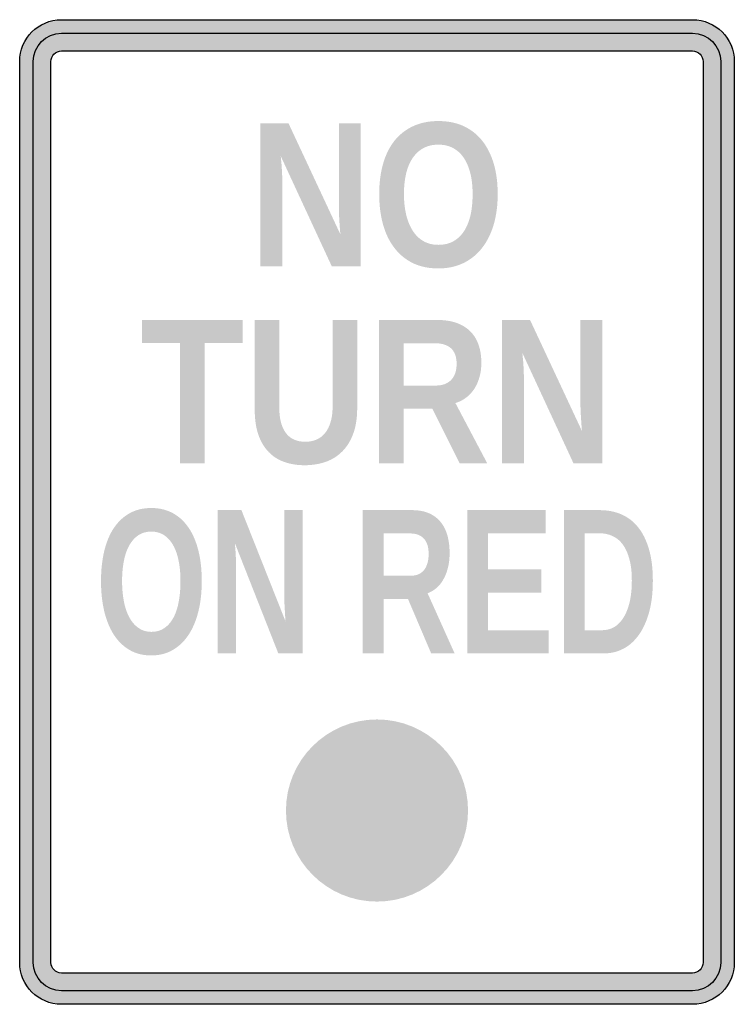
# Model space of a CAD drawing. Header units: inches. Extents: x -0.5 to 0.5, y -0.69 to 0.69.
import ezdxf

# ---------------------------------------------------------------- set-up
doc = ezdxf.new("R2010")
doc.units = ezdxf.units.IN
doc.header["$MEASUREMENT"] = 0

msp = doc.modelspace()

# ---------------------------------------------------------------- hatches: boundary and pattern name
h = msp.add_hatch(color=7)
edge = h.paths.add_edge_path()
edge.add_spline(control_points=[(-0.5, 0.6301), (-0.5, 0.6623), (-0.4739, 0.6884), (-0.4416, 0.6884)], knot_values=[0, 0, 0, 0, 1, 1, 1, 1], degree=3, periodic=0)
edge.add_line((-0.4416, 0.6884), (0.4416, 0.6884))
edge.add_spline(control_points=[(0.4416, 0.6884), (0.4739, 0.6884), (0.5, 0.6623), (0.5, 0.6301)], knot_values=[0, 0, 0, 0, 1, 1, 1, 1], degree=3, periodic=0)
edge.add_line((0.5, 0.6301), (0.5, -0.6301))
edge.add_spline(control_points=[(0.5, -0.6301), (0.5, -0.6623), (0.4739, -0.6884), (0.4416, -0.6884)], knot_values=[0, 0, 0, 0, 1, 1, 1, 1], degree=3, periodic=0)
edge.add_line((0.4416, -0.6884), (-0.4416, -0.6884))
edge.add_spline(control_points=[(-0.4416, -0.6884), (-0.4739, -0.6884), (-0.5, -0.6623), (-0.5, -0.6301)], knot_values=[0, 0, 0, 0, 1, 1, 1, 1], degree=3, periodic=0)
edge.add_line((-0.5, -0.6301), (-0.5, 0.6301))
edge = h.paths.add_edge_path(flags=0)
edge.add_spline(control_points=[(-0.4562, 0.6301), (-0.4562, 0.634), (-0.4547, 0.6377), (-0.452, 0.6404), (-0.4492, 0.6431), (-0.4455, 0.6447), (-0.4416, 0.6447)], knot_values=[0, 0, 0, 0, 1, 1, 1, 2, 2, 2, 2], degree=3, periodic=0)
edge.add_line((-0.4416, 0.6447), (0.4416, 0.6447))
edge.add_spline(control_points=[(0.4416, 0.6447), (0.4455, 0.6447), (0.4492, 0.6431), (0.452, 0.6404), (0.4547, 0.6377), (0.4562, 0.634), (0.4562, 0.6301)], knot_values=[0, 0, 0, 0, 1, 1, 1, 2, 2, 2, 2], degree=3, periodic=0)
edge.add_line((0.4562, 0.6301), (0.4562, -0.6301))
edge.add_spline(control_points=[(0.4562, -0.6301), (0.4562, -0.634), (0.4547, -0.6377), (0.452, -0.6404), (0.4492, -0.6431), (0.4455, -0.6447), (0.4416, -0.6447)], knot_values=[0, 0, 0, 0, 1, 1, 1, 2, 2, 2, 2], degree=3, periodic=0)
edge.add_line((0.4416, -0.6447), (-0.4416, -0.6447))
edge.add_spline(control_points=[(-0.4416, -0.6447), (-0.4497, -0.6447), (-0.4562, -0.6381), (-0.4562, -0.6301)], knot_values=[0, 0, 0, 0, 1, 1, 1, 1], degree=3, periodic=0)
edge.add_line((-0.4562, -0.6301), (-0.4562, 0.6301))
h = msp.add_hatch(color=7)
edge = h.paths.add_edge_path()
edge.add_line((0.4416, 0.6695), (-0.4416, 0.6695))
edge.add_spline(control_points=[(-0.4416, 0.6695), (-0.4521, 0.6695), (-0.4621, 0.6653), (-0.4695, 0.6579), (-0.4769, 0.6506), (-0.481, 0.6405), (-0.481, 0.6301)], knot_values=[0, 0, 0, 0, 1, 1, 1, 2, 2, 2, 2], degree=3, periodic=0)
edge.add_line((-0.481, 0.6301), (-0.481, -0.6301))
edge.add_spline(control_points=[(-0.481, -0.6301), (-0.481, -0.6405), (-0.4769, -0.6506), (-0.4695, -0.6579), (-0.4621, -0.6653), (-0.4521, -0.6695), (-0.4416, -0.6695)], knot_values=[0, 0, 0, 0, 1, 1, 1, 2, 2, 2, 2], degree=3, periodic=0)
edge.add_line((-0.4416, -0.6695), (0.4416, -0.6695))
edge.add_spline(control_points=[(0.4416, -0.6695), (0.4521, -0.6695), (0.4621, -0.6653), (0.4695, -0.6579), (0.4769, -0.6506), (0.481, -0.6405), (0.481, -0.6301)], knot_values=[0, 0, 0, 0, 1, 1, 1, 2, 2, 2, 2], degree=3, periodic=0)
edge.add_line((0.481, -0.6301), (0.481, 0.6301))
edge.add_spline(control_points=[(0.481, 0.6301), (0.481, 0.6405), (0.4769, 0.6506), (0.4695, 0.6579), (0.4621, 0.6653), (0.4521, 0.6695), (0.4416, 0.6695)], knot_values=[0, 0, 0, 0, 1, 1, 1, 2, 2, 2, 2], degree=3, periodic=0)
edge = h.paths.add_edge_path(flags=0)
edge.add_spline(control_points=[(0.4416, 0.6447), (0.4497, 0.6447), (0.4562, 0.6381), (0.4562, 0.6301)], knot_values=[0, 0, 0, 0, 1, 1, 1, 1], degree=3, periodic=0)
edge.add_line((0.4562, 0.6301), (0.4562, -0.6301))
edge.add_spline(control_points=[(0.4562, -0.6301), (0.4562, -0.6381), (0.4497, -0.6447), (0.4416, -0.6447)], knot_values=[0, 0, 0, 0, 1, 1, 1, 1], degree=3, periodic=0)
edge.add_line((0.4416, -0.6447), (-0.4416, -0.6447))
edge.add_spline(control_points=[(-0.4416, -0.6447), (-0.4497, -0.6447), (-0.4562, -0.6381), (-0.4562, -0.6301)], knot_values=[0, 0, 0, 0, 1, 1, 1, 1], degree=3, periodic=0)
edge.add_line((-0.4562, -0.6301), (-0.4562, 0.6301))
edge.add_spline(control_points=[(-0.4562, 0.6301), (-0.4562, 0.6381), (-0.4497, 0.6447), (-0.4416, 0.6447)], knot_values=[0, 0, 0, 0, 1, 1, 1, 1], degree=3, periodic=0)
edge.add_line((-0.4416, 0.6447), (0.4416, 0.6447))
h = msp.add_hatch(color=7)
edge = h.paths.add_edge_path()
edge.add_line((-0.0632, 0.3434), (-0.1347, 0.4977))
edge.add_spline(control_points=[(-0.1347, 0.4977), (-0.1343, 0.4935), (-0.1339, 0.4893), (-0.1335, 0.4852), (-0.1333, 0.4816), (-0.133, 0.4777), (-0.1328, 0.4735), (-0.1326, 0.4693), (-0.1326, 0.4654), (-0.1326, 0.4616)], knot_values=[0, 0, 0, 0, 1, 1, 1, 2, 2, 2, 3, 3, 3, 3], degree=3, periodic=0)
edge.add_line((-0.1326, 0.4616), (-0.1326, 0.3434))
edge.add_line((-0.1326, 0.3434), (-0.1631, 0.3434))
edge.add_line((-0.1631, 0.3434), (-0.1631, 0.5437))
edge.add_line((-0.1631, 0.5437), (-0.1239, 0.5437))
edge.add_line((-0.1239, 0.5437), (-0.0512, 0.3882))
edge.add_spline(control_points=[(-0.0512, 0.3882), (-0.0516, 0.3922), (-0.052, 0.3964), (-0.0522, 0.4007), (-0.0525, 0.4044), (-0.0528, 0.4086), (-0.053, 0.4132), (-0.0533, 0.4179), (-0.0534, 0.4226), (-0.0534, 0.4273)], knot_values=[0, 0, 0, 0, 1, 1, 1, 2, 2, 2, 3, 3, 3, 3], degree=3, periodic=0)
edge.add_line((-0.0534, 0.4273), (-0.0534, 0.5437))
edge.add_line((-0.0534, 0.5437), (-0.0228, 0.5437))
edge.add_line((-0.0228, 0.5437), (-0.0228, 0.3434))
edge.add_line((-0.0228, 0.3434), (-0.0632, 0.3434))
h = msp.add_hatch(color=7)
edge = h.paths.add_edge_path()
edge.add_spline(control_points=[(0.1689, 0.4445), (0.1689, 0.4289), (0.167, 0.4147), (0.1633, 0.4019), (0.1595, 0.3891), (0.154, 0.3781), (0.1468, 0.369), (0.1397, 0.3599), (0.131, 0.3529), (0.1207, 0.348), (0.1104, 0.3431), (0.0988, 0.3406), (0.0858, 0.3406), (0.072, 0.3406), (0.06, 0.3432), (0.0497, 0.3483), (0.0394, 0.3535), (0.0307, 0.3607), (0.0238, 0.37), (0.0169, 0.3792), (0.0117, 0.3902), (0.0082, 0.4029), (0.0048, 0.4156), (0.0031, 0.4294), (0.0031, 0.4445), (0.0031, 0.4601), (0.0049, 0.4743), (0.0085, 0.4869), (0.0121, 0.4995), (0.0174, 0.5102), (0.0244, 0.5191), (0.0315, 0.5279), (0.0402, 0.5348), (0.0505, 0.5395), (0.0607, 0.5443), (0.0726, 0.5467), (0.0859, 0.5467), (0.0993, 0.5467), (0.1111, 0.5443), (0.1215, 0.5395), (0.1318, 0.5346), (0.1405, 0.5278), (0.1475, 0.5189), (0.1545, 0.5099), (0.1598, 0.4992), (0.1635, 0.4867), (0.1671, 0.4741), (0.1689, 0.4601), (0.1689, 0.4445)], knot_values=[0, 0, 0, 0, 1, 1, 1, 2, 2, 2, 3, 3, 3, 4, 4, 4, 5, 5, 5, 6, 6, 6, 7, 7, 7, 8, 8, 8, 9, 9, 9, 10, 10, 10, 11, 11, 11, 12, 12, 12, 13, 13, 13, 14, 14, 14, 15, 15, 15, 16, 16, 16, 16], degree=3, periodic=0)
edge = h.paths.add_edge_path(flags=0)
edge.add_spline(control_points=[(0.1338, 0.4445), (0.1338, 0.455), (0.1328, 0.4645), (0.1308, 0.473), (0.1287, 0.4815), (0.1257, 0.4888), (0.1217, 0.4948), (0.1177, 0.5009), (0.1127, 0.5056), (0.1067, 0.5088), (0.1007, 0.5121), (0.0938, 0.5137), (0.0859, 0.5137), (0.0779, 0.5137), (0.0709, 0.5121), (0.0649, 0.5088), (0.0589, 0.5056), (0.0539, 0.5009), (0.0498, 0.4948), (0.0457, 0.4888), (0.0427, 0.4815), (0.0407, 0.473), (0.0387, 0.4645), (0.0377, 0.455), (0.0377, 0.4445), (0.0377, 0.4341), (0.0388, 0.4245), (0.0408, 0.4159), (0.0428, 0.4072), (0.0459, 0.3997), (0.0499, 0.3935), (0.0539, 0.3872), (0.0589, 0.3823), (0.065, 0.3788), (0.071, 0.3753), (0.0779, 0.3736), (0.0858, 0.3736), (0.0942, 0.3736), (0.1014, 0.3754), (0.1075, 0.3789), (0.1135, 0.3825), (0.1185, 0.3874), (0.1224, 0.3937), (0.1263, 0.4), (0.1292, 0.4075), (0.1311, 0.4162), (0.1329, 0.4248), (0.1338, 0.4343), (0.1338, 0.4445)], knot_values=[0, 0, 0, 0, 1, 1, 1, 2, 2, 2, 3, 3, 3, 4, 4, 4, 5, 5, 5, 6, 6, 6, 7, 7, 7, 8, 8, 8, 9, 9, 9, 10, 10, 10, 11, 11, 11, 12, 12, 12, 13, 13, 13, 14, 14, 14, 15, 15, 15, 16, 16, 16, 16], degree=3, periodic=0)
for points in [[(-0.2412, 0.2361), (-0.2412, 0.0682), (-0.2756, 0.0682), (-0.2756, 0.2361), (-0.3287, 0.2361), (-0.3287, 0.2685), (-0.1881, 0.2685), (-0.1881, 0.2361), (-0.2412, 0.2361)], [(0.1263, -0.1977), (0.1263, 0.0026), (0.2361, 0.0026), (0.2361, -0.0298), (0.1555, -0.0298), (0.1555, -0.0802), (0.2301, -0.0802), (0.2301, -0.1126), (0.1555, -0.1126), (0.1555, -0.1653), (0.2401, -0.1653), (0.2401, -0.1977), (0.1263, -0.1977)]]:
    msp.add_hatch(color=7).paths.add_polyline_path(points)
h = msp.add_hatch(color=7)
edge = h.paths.add_edge_path()
edge.add_spline(control_points=[(-0.1014, 0.0654), (-0.1116, 0.0654), (-0.121, 0.0669), (-0.1295, 0.0699), (-0.138, 0.0728), (-0.1454, 0.0775), (-0.1515, 0.0838), (-0.1577, 0.0901), (-0.1625, 0.0982), (-0.166, 0.108), (-0.1694, 0.1179), (-0.1711, 0.1296), (-0.1711, 0.1433)], knot_values=[0, 0, 0, 0, 1, 1, 1, 2, 2, 2, 3, 3, 3, 4, 4, 4, 4], degree=3, periodic=0)
edge.add_line((-0.1711, 0.1433), (-0.1711, 0.2685))
edge.add_line((-0.1711, 0.2685), (-0.1367, 0.2685))
edge.add_line((-0.1367, 0.2685), (-0.1367, 0.1465))
edge.add_spline(control_points=[(-0.1367, 0.1465), (-0.1367, 0.1381), (-0.1359, 0.1308), (-0.1342, 0.1247), (-0.1325, 0.1186), (-0.13, 0.1136), (-0.1269, 0.1097), (-0.1237, 0.1057), (-0.1199, 0.1028), (-0.1154, 0.101), (-0.1109, 0.0991), (-0.1059, 0.0982), (-0.1004, 0.0982), (-0.0948, 0.0982), (-0.0896, 0.0992), (-0.0849, 0.1011), (-0.0802, 0.1031), (-0.0762, 0.1061), (-0.0729, 0.1102), (-0.0695, 0.1142), (-0.0669, 0.1194), (-0.065, 0.1256), (-0.0631, 0.1319), (-0.0621, 0.1393), (-0.0621, 0.148)], knot_values=[0, 0, 0, 0, 1, 1, 1, 2, 2, 2, 3, 3, 3, 4, 4, 4, 5, 5, 5, 6, 6, 6, 7, 7, 7, 8, 8, 8, 8], degree=3, periodic=0)
edge.add_line((-0.0621, 0.148), (-0.0621, 0.2685))
edge.add_line((-0.0621, 0.2685), (-0.0277, 0.2685))
edge.add_line((-0.0277, 0.2685), (-0.0277, 0.1454))
edge.add_spline(control_points=[(-0.0277, 0.1454), (-0.0277, 0.1317), (-0.0295, 0.1198), (-0.0332, 0.1097), (-0.0368, 0.0997), (-0.0419, 0.0914), (-0.0485, 0.0848), (-0.055, 0.0782), (-0.0628, 0.0733), (-0.0718, 0.0701), (-0.0808, 0.067), (-0.0906, 0.0654), (-0.1014, 0.0654)], knot_values=[0, 0, 0, 0, 1, 1, 1, 2, 2, 2, 3, 3, 3, 4, 4, 4, 4], degree=3, periodic=0)
h = msp.add_hatch(color=7)
edge = h.paths.add_edge_path()
edge.add_line((0.1156, 0.0682), (0.0775, 0.1443))
edge.add_line((0.0775, 0.1443), (0.0371, 0.1443))
edge.add_line((0.0371, 0.1443), (0.0371, 0.0682))
edge.add_line((0.0371, 0.0682), (0.0027, 0.0682))
edge.add_line((0.0027, 0.0682), (0.0027, 0.2685))
edge.add_line((0.0027, 0.2685), (0.0847, 0.2685))
edge.add_spline(control_points=[(0.0847, 0.2685), (0.095, 0.2685), (0.1039, 0.2671), (0.1116, 0.2643), (0.1193, 0.2615), (0.1257, 0.2575), (0.1308, 0.2524), (0.1359, 0.2472), (0.1397, 0.241), (0.1422, 0.2336), (0.1447, 0.2263), (0.146, 0.218), (0.146, 0.2088), (0.146, 0.2013), (0.1451, 0.1945), (0.1433, 0.1883), (0.1415, 0.1821), (0.139, 0.1765), (0.1358, 0.1717), (0.1325, 0.1669), (0.1287, 0.1628), (0.1242, 0.1596), (0.1198, 0.1563), (0.115, 0.1539), (0.1097, 0.1524)], knot_values=[0, 0, 0, 0, 1, 1, 1, 2, 2, 2, 3, 3, 3, 4, 4, 4, 5, 5, 5, 6, 6, 6, 7, 7, 7, 8, 8, 8, 8], degree=3, periodic=0)
edge.add_line((0.1097, 0.1524), (0.1542, 0.0682))
edge.add_line((0.1542, 0.0682), (0.1156, 0.0682))
edge = h.paths.add_edge_path(flags=0)
edge.add_spline(control_points=[(0.1114, 0.2071), (0.1114, 0.2169), (0.1088, 0.2241), (0.1036, 0.2289), (0.0983, 0.2336), (0.0908, 0.236), (0.0812, 0.236)], knot_values=[0, 0, 0, 0, 1, 1, 1, 2, 2, 2, 2], degree=3, periodic=0)
edge.add_line((0.0812, 0.236), (0.0371, 0.236))
edge.add_line((0.0371, 0.236), (0.0371, 0.1768))
edge.add_line((0.0371, 0.1768), (0.082, 0.1768))
edge.add_spline(control_points=[(0.082, 0.1768), (0.0871, 0.1768), (0.0915, 0.1776), (0.0952, 0.179), (0.0989, 0.1805), (0.102, 0.1826), (0.1043, 0.1853), (0.1067, 0.188), (0.1085, 0.1912), (0.1097, 0.1949), (0.1109, 0.1986), (0.1114, 0.2026), (0.1114, 0.2071)], knot_values=[0, 0, 0, 0, 1, 1, 1, 2, 2, 2, 3, 3, 3, 4, 4, 4, 4], degree=3, periodic=0)
h = msp.add_hatch(color=7)
edge = h.paths.add_edge_path()
edge.add_line((0.2749, 0.0682), (0.2034, 0.2225))
edge.add_spline(control_points=[(0.2034, 0.2225), (0.2038, 0.2183), (0.2042, 0.2141), (0.2046, 0.2099), (0.2048, 0.2063), (0.2051, 0.2025), (0.2053, 0.1983), (0.2055, 0.1941), (0.2055, 0.1901), (0.2055, 0.1863)], knot_values=[0, 0, 0, 0, 1, 1, 1, 2, 2, 2, 3, 3, 3, 3], degree=3, periodic=0)
edge.add_line((0.2055, 0.1863), (0.2055, 0.0682))
edge.add_line((0.2055, 0.0682), (0.175, 0.0682))
edge.add_line((0.175, 0.0682), (0.175, 0.2685))
edge.add_line((0.175, 0.2685), (0.2142, 0.2685))
edge.add_line((0.2142, 0.2685), (0.2869, 0.113))
edge.add_spline(control_points=[(0.2869, 0.113), (0.2865, 0.117), (0.2861, 0.1211), (0.2859, 0.1255), (0.2856, 0.1292), (0.2853, 0.1334), (0.2851, 0.138), (0.2848, 0.1427), (0.2847, 0.1474), (0.2847, 0.1521)], knot_values=[0, 0, 0, 0, 1, 1, 1, 2, 2, 2, 3, 3, 3, 3], degree=3, periodic=0)
edge.add_line((0.2847, 0.1521), (0.2847, 0.2685))
edge.add_line((0.2847, 0.2685), (0.3153, 0.2685))
edge.add_line((0.3153, 0.2685), (0.3153, 0.0682))
edge.add_line((0.3153, 0.0682), (0.2749, 0.0682))
h = msp.add_hatch(color=7)
edge = h.paths.add_edge_path()
edge.add_spline(control_points=[(-0.2452, -0.0966), (-0.2452, -0.1123), (-0.2468, -0.1265), (-0.25, -0.1393), (-0.2532, -0.1521), (-0.2579, -0.163), (-0.2639, -0.1721), (-0.27, -0.1812), (-0.2774, -0.1882), (-0.2862, -0.1932), (-0.2949, -0.1981), (-0.3048, -0.2006), (-0.3158, -0.2006), (-0.3275, -0.2006), (-0.3378, -0.198), (-0.3465, -0.1928), (-0.3553, -0.1876), (-0.3626, -0.1804), (-0.3685, -0.1712), (-0.3744, -0.162), (-0.3788, -0.151), (-0.3818, -0.1383), (-0.3847, -0.1256), (-0.3862, -0.1117), (-0.3862, -0.0966), (-0.3862, -0.081), (-0.3846, -0.0669), (-0.3816, -0.0543), (-0.3785, -0.0417), (-0.374, -0.0309), (-0.368, -0.0221), (-0.362, -0.0132), (-0.3546, -0.0064), (-0.3459, -0.0016), (-0.3371, 0.0032), (-0.3271, 0.0056), (-0.3157, 0.0056), (-0.3044, 0.0056), (-0.2943, 0.0031), (-0.2855, -0.0017), (-0.2767, -0.0065), (-0.2694, -0.0134), (-0.2634, -0.0223), (-0.2574, -0.0312), (-0.2529, -0.0419), (-0.2498, -0.0545), (-0.2467, -0.0671), (-0.2452, -0.0811), (-0.2452, -0.0966)], knot_values=[0, 0, 0, 0, 1, 1, 1, 2, 2, 2, 3, 3, 3, 4, 4, 4, 5, 5, 5, 6, 6, 6, 7, 7, 7, 8, 8, 8, 9, 9, 9, 10, 10, 10, 11, 11, 11, 12, 12, 12, 13, 13, 13, 14, 14, 14, 15, 15, 15, 16, 16, 16, 16], degree=3, periodic=0)
edge = h.paths.add_edge_path(flags=0)
edge.add_spline(control_points=[(-0.275, -0.0966), (-0.275, -0.0861), (-0.2759, -0.0766), (-0.2776, -0.0681), (-0.2793, -0.0597), (-0.2819, -0.0524), (-0.2853, -0.0463), (-0.2888, -0.0403), (-0.293, -0.0356), (-0.2981, -0.0323), (-0.3032, -0.0291), (-0.309, -0.0274), (-0.3157, -0.0274), (-0.3226, -0.0274), (-0.3285, -0.0291), (-0.3336, -0.0323), (-0.3387, -0.0356), (-0.3429, -0.0403), (-0.3464, -0.0463), (-0.3499, -0.0524), (-0.3525, -0.0597), (-0.3541, -0.0681), (-0.3558, -0.0766), (-0.3567, -0.0861), (-0.3567, -0.0966), (-0.3567, -0.1071), (-0.3558, -0.1166), (-0.3541, -0.1253), (-0.3524, -0.134), (-0.3498, -0.1414), (-0.3464, -0.1477), (-0.3429, -0.1539), (-0.3387, -0.1588), (-0.3335, -0.1623), (-0.3284, -0.1658), (-0.3225, -0.1676), (-0.3158, -0.1676), (-0.3087, -0.1676), (-0.3025, -0.1658), (-0.2974, -0.1622), (-0.2923, -0.1587), (-0.2881, -0.1538), (-0.2847, -0.1475), (-0.2814, -0.1412), (-0.2789, -0.1337), (-0.2774, -0.125), (-0.2758, -0.1163), (-0.275, -0.1069), (-0.275, -0.0966)], knot_values=[0, 0, 0, 0, 1, 1, 1, 2, 2, 2, 3, 3, 3, 4, 4, 4, 5, 5, 5, 6, 6, 6, 7, 7, 7, 8, 8, 8, 9, 9, 9, 10, 10, 10, 11, 11, 11, 12, 12, 12, 13, 13, 13, 14, 14, 14, 15, 15, 15, 16, 16, 16, 16], degree=3, periodic=0)
h = msp.add_hatch(color=7)
edge = h.paths.add_edge_path()
edge.add_line((-0.1381, -0.1977), (-0.1989, -0.0435))
edge.add_spline(control_points=[(-0.1989, -0.0435), (-0.1986, -0.0477), (-0.1982, -0.0518), (-0.1979, -0.056), (-0.1977, -0.0596), (-0.1975, -0.0635), (-0.1973, -0.0676), (-0.1972, -0.0718), (-0.1971, -0.0758), (-0.1971, -0.0796)], knot_values=[0, 0, 0, 0, 1, 1, 1, 2, 2, 2, 3, 3, 3, 3], degree=3, periodic=0)
edge.add_line((-0.1971, -0.0796), (-0.1971, -0.1977))
edge.add_line((-0.1971, -0.1977), (-0.223, -0.1977))
edge.add_line((-0.223, -0.1977), (-0.223, 0.0026))
edge.add_line((-0.223, 0.0026), (-0.1897, 0.0026))
edge.add_line((-0.1897, 0.0026), (-0.128, -0.1529))
edge.add_spline(control_points=[(-0.128, -0.1529), (-0.1283, -0.149), (-0.1286, -0.1448), (-0.1288, -0.1404), (-0.129, -0.1367), (-0.1293, -0.1326), (-0.1295, -0.1279), (-0.1297, -0.1233), (-0.1298, -0.1186), (-0.1298, -0.1138)], knot_values=[0, 0, 0, 0, 1, 1, 1, 2, 2, 2, 3, 3, 3, 3], degree=3, periodic=0)
edge.add_line((-0.1298, -0.1138), (-0.1298, 0.0026))
edge.add_line((-0.1298, 0.0026), (-0.1038, 0.0026))
edge.add_line((-0.1038, 0.0026), (-0.1038, -0.1977))
edge.add_line((-0.1038, -0.1977), (-0.1381, -0.1977))
h = msp.add_hatch(color=7)
edge = h.paths.add_edge_path()
edge.add_line((0.0758, -0.1977), (0.0434, -0.1217))
edge.add_line((0.0434, -0.1217), (0.0091, -0.1217))
edge.add_line((0.0091, -0.1217), (0.0091, -0.1977))
edge.add_line((0.0091, -0.1977), (-0.0202, -0.1977))
edge.add_line((-0.0202, -0.1977), (-0.0202, 0.0026))
edge.add_line((-0.0202, 0.0026), (0.0495, 0.0026))
edge.add_spline(control_points=[(0.0495, 0.0026), (0.0582, 0.0026), (0.0659, 0.0012), (0.0724, -0.0016), (0.0789, -0.0044), (0.0843, -0.0084), (0.0887, -0.0136), (0.093, -0.0187), (0.0963, -0.025), (0.0984, -0.0323), (0.1005, -0.0397), (0.1016, -0.0479), (0.1016, -0.0571), (0.1016, -0.0646), (0.1009, -0.0715), (0.0993, -0.0777), (0.0978, -0.0839), (0.0957, -0.0894), (0.0929, -0.0942), (0.0902, -0.0991), (0.0869, -0.1031), (0.0831, -0.1064), (0.0793, -0.1097), (0.0752, -0.112), (0.0708, -0.1136)], knot_values=[0, 0, 0, 0, 1, 1, 1, 2, 2, 2, 3, 3, 3, 4, 4, 4, 5, 5, 5, 6, 6, 6, 7, 7, 7, 8, 8, 8, 8], degree=3, periodic=0)
edge.add_line((0.0708, -0.1136), (0.1086, -0.1977))
edge.add_line((0.1086, -0.1977), (0.0758, -0.1977))
edge = h.paths.add_edge_path(flags=0)
edge.add_spline(control_points=[(0.0723, -0.0588), (0.0723, -0.0491), (0.07, -0.0418), (0.0655, -0.0371), (0.0611, -0.0323), (0.0547, -0.03), (0.0465, -0.03)], knot_values=[0, 0, 0, 0, 1, 1, 1, 2, 2, 2, 2], degree=3, periodic=0)
edge.add_line((0.0465, -0.03), (0.0091, -0.03))
edge.add_line((0.0091, -0.03), (0.0091, -0.0891))
edge.add_line((0.0091, -0.0891), (0.0472, -0.0891))
edge.add_spline(control_points=[(0.0472, -0.0891), (0.0516, -0.0891), (0.0553, -0.0884), (0.0585, -0.0869), (0.0616, -0.0854), (0.0642, -0.0834), (0.0662, -0.0807), (0.0682, -0.078), (0.0697, -0.0748), (0.0707, -0.0711), (0.0718, -0.0674), (0.0723, -0.0633), (0.0723, -0.0588)], knot_values=[0, 0, 0, 0, 1, 1, 1, 2, 2, 2, 3, 3, 3, 4, 4, 4, 4], degree=3, periodic=0)
h = msp.add_hatch(color=7)
edge = h.paths.add_edge_path()
edge.add_spline(control_points=[(0.386, -0.0961), (0.386, -0.1128), (0.3843, -0.1274), (0.3808, -0.1401), (0.3773, -0.1527), (0.3725, -0.1633), (0.3664, -0.1718), (0.3603, -0.1804), (0.3531, -0.1868), (0.3448, -0.1912), (0.3365, -0.1955), (0.3276, -0.1977), (0.318, -0.1977)], knot_values=[0, 0, 0, 0, 1, 1, 1, 2, 2, 2, 3, 3, 3, 4, 4, 4, 4], degree=3, periodic=0)
edge.add_line((0.318, -0.1977), (0.2616, -0.1977))
edge.add_line((0.2616, -0.1977), (0.2616, 0.0026))
edge.add_line((0.2616, 0.0026), (0.3121, 0.0026))
edge.add_spline(control_points=[(0.3121, 0.0026), (0.3229, 0.0026), (0.3328, 0.0006), (0.3419, -0.0033), (0.3509, -0.0071), (0.3587, -0.0131), (0.3653, -0.0212), (0.3718, -0.0292), (0.3769, -0.0395), (0.3805, -0.0519), (0.3842, -0.0643), (0.386, -0.079), (0.386, -0.0961)], knot_values=[0, 0, 0, 0, 1, 1, 1, 2, 2, 2, 3, 3, 3, 4, 4, 4, 4], degree=3, periodic=0)
edge = h.paths.add_edge_path(flags=0)
edge.add_spline(control_points=[(0.3566, -0.0961), (0.3566, -0.0844), (0.3555, -0.0744), (0.3532, -0.0661), (0.351, -0.0577), (0.3479, -0.0509), (0.344, -0.0455), (0.34, -0.0402), (0.3353, -0.0362), (0.3298, -0.0337), (0.3243, -0.0311), (0.3182, -0.0298), (0.3115, -0.0298)], knot_values=[0, 0, 0, 0, 1, 1, 1, 2, 2, 2, 3, 3, 3, 4, 4, 4, 4], degree=3, periodic=0)
edge.add_line((0.3115, -0.0298), (0.2908, -0.0298))
edge.add_line((0.2908, -0.0298), (0.2908, -0.1653))
edge.add_line((0.2908, -0.1653), (0.3156, -0.1653))
edge.add_spline(control_points=[(0.3156, -0.1653), (0.3215, -0.1653), (0.3269, -0.1638), (0.3319, -0.1609), (0.3369, -0.158), (0.3412, -0.1536), (0.3449, -0.1477), (0.3486, -0.1419), (0.3514, -0.1347), (0.3535, -0.1261), (0.3555, -0.1174), (0.3566, -0.1074), (0.3566, -0.0961)], knot_values=[0, 0, 0, 0, 1, 1, 1, 2, 2, 2, 3, 3, 3, 4, 4, 4, 4], degree=3, periodic=0)
h = msp.add_hatch(color=7)
edge = h.paths.add_edge_path()
edge.add_spline(control_points=[(0.1274, -0.4174), (0.1274, -0.3471), (0.0703, -0.2901), (0, -0.2901), (-0.0703, -0.2901), (-0.1274, -0.3471), (-0.1274, -0.4174), (-0.1274, -0.4878), (-0.0703, -0.5448), (0, -0.5448), (0.0703, -0.5448), (0.1274, -0.4878), (0.1274, -0.4174)], knot_values=[0, 0, 0, 0, 1, 1, 1, 2, 2, 2, 3, 3, 3, 4, 4, 4, 4], degree=3, periodic=0)

# ---------------------------------------------------------------- linework, layer by layer
at = {"color": 7}
for points in [[(-0.4416, 0.6884), (0.4416, 0.6884)], [(-0.4416, 0.6695), (0.4416, 0.6695)], [(-0.4416, 0.6447), (0.4416, 0.6447)], [(-0.5, -0.6301), (-0.5, 0.6301)], [(-0.481, -0.6301), (-0.481, 0.6301)], [(-0.4562, -0.6301), (-0.4562, 0.6301)], [(0.4562, 0.6301), (0.4562, -0.6301)], [(0.481, 0.6301), (0.481, -0.6301)], [(0.5, 0.6301), (0.5, -0.6301)], [(0.4416, -0.6447), (-0.4416, -0.6447)], [(0.4416, -0.6695), (-0.4416, -0.6695)], [(0.4416, -0.6884), (-0.4416, -0.6884)]]:
    msp.add_lwpolyline(points, dxfattribs=at)
for points in [[(-0.5, 0.6301), (-0.5, 0.6623), (-0.4739, 0.6884), (-0.4416, 0.6884)], [(0.4416, 0.6884), (0.4739, 0.6884), (0.5, 0.6623), (0.5, 0.6301)], [(-0.481, 0.6301), (-0.481, 0.6518), (-0.4634, 0.6695), (-0.4416, 0.6695)], [(0.4416, 0.6695), (0.4634, 0.6695), (0.481, 0.6518), (0.481, 0.6301)], [(-0.4416, -0.6884), (-0.4739, -0.6884), (-0.5, -0.6623), (-0.5, -0.6301)], [(-0.4416, -0.6695), (-0.4634, -0.6695), (-0.481, -0.6518), (-0.481, -0.6301)], [(-0.4416, -0.6447), (-0.4497, -0.6447), (-0.4562, -0.6381), (-0.4562, -0.6301)], [(0.5, -0.6301), (0.5, -0.6623), (0.4739, -0.6884), (0.4416, -0.6884)], [(0.481, -0.6301), (0.481, -0.6518), (0.4634, -0.6695), (0.4416, -0.6695)]]:
    msp.add_open_spline(points, degree=3, dxfattribs=at)
for points in [[(-0.4562, 0.6301), (-0.4562, 0.634), (-0.4547, 0.6377), (-0.452, 0.6404), (-0.4492, 0.6431), (-0.4455, 0.6447), (-0.4416, 0.6447)], [(0.4416, 0.6447), (0.4455, 0.6447), (0.4492, 0.6431), (0.452, 0.6404), (0.4547, 0.6377), (0.4562, 0.634), (0.4562, 0.6301)], [(0.4562, -0.6301), (0.4562, -0.634), (0.4547, -0.6377), (0.452, -0.6404), (0.4492, -0.6431), (0.4455, -0.6447), (0.4416, -0.6447)]]:
    msp.add_open_spline(points, degree=3, knots=[0, 0, 0, 0, 1, 1, 1, 2, 2, 2, 2], dxfattribs=at)

doc.saveas('drawing.dxf')
